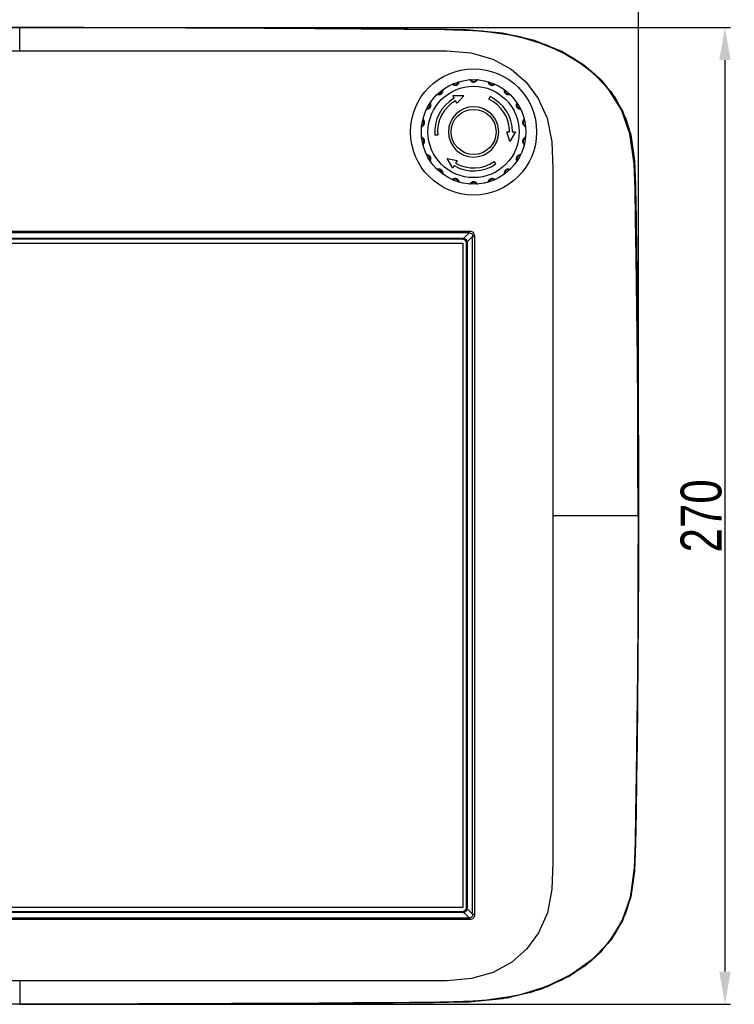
# Model space of a CAD drawing. Header units: millimetres. Extents: x 899 to 1733, y 9 to 584.
# Tile 3 of 11: x 1108 to 1239, y 207 to 387. Entities that reach past the tile are written whole.
import ezdxf

# ---------------------------------------------------------------- set-up
doc = ezdxf.new("R2010")
doc.units = ezdxf.units.MM
doc.header["$LTSCALE"] = 46.255
doc.header["$PDMODE"] = 3
doc.header["$PDSIZE"] = 1
doc.layers.get('0').update_dxf_attribs({"linetype": 'CONTINUOUS'})
doc.layers.get('Defpoints').update_dxf_attribs({"linetype": 'CONTINUOUS'})
doc.styles.get("Standard").update_dxf_attribs({"font": 'txt', "width": 0.8})
doc.dimstyles.new('DIMSTYLE_3', dxfattribs={"dimtxt": 7.5, "dimasz": 6, "dimexe": 1, "dimexo": 1, "dimtad": 1, "dimdsep": 46, "dimtxsty": 'Standard', "dimblk": '_FILLED', "dimblk1": '_FILLED', "dimblk2": '_FILLED', "dimcen": 0.09, "dimadec": 0, "dimazin": 0, "dimtp": 0.5, "dimtm": 0.5, "dimtfac": 1, "dimtofl": 0, "dimtmove": 0, "dimatfit": 3, "dimldrblk": '_FILLED', "dimfxl": 0, "dimtolj": 1, "dimarcsym": 0})

# ---------------------------------------------------------------- blocks, each defined once
blk = doc.blocks.new('_FILLED')
at = {"color": 0, "linetype": 'ByBlock'}
blk.add_solid([(0, 0), (-1, 0.175), (-1, -0.175)], dxfattribs=at)
blk = doc.blocks.new('*D8')
at = {"color": 0, "linetype": 'Continuous', "lineweight": -2}
for p, q in [((1110.66, 385.88), (1238.55, 385.88)), ((1237.55, 379.88), (1237.55, 213.02)), ((1110.66, 207.02), (1238.55, 207.02))]:
    blk.add_line(p, q, dxfattribs=at)
at = {"layer": 'Defpoints', "color": 0, "linetype": 'Continuous'}
for p in [(1109.66, 385.88), (1109.66, 207.02), (1237.55, 207.02)]:
    blk.add_point(p, dxfattribs=at)
at = {"color": 0, "linetype": 'Continuous', "lineweight": -2, "xscale": 6, "yscale": 6, "zscale": 6}
for p, rotation in [((1237.55, 385.88), 90), ((1237.55, 207.02), 270)]:
    blk.add_blockref('_FILLED', p, dxfattribs=dict(at, rotation=rotation))
at = {"color": 0, "linetype": 'Continuous', "insert": (1229.42, 296.45), "char_height": 7.5, "attachment_point": 2, "rotation": 90}
blk.add_mtext('\\A1;270 ', dxfattribs=at)
blk = doc.blocks.new('*D9')
at = {"color": 0, "linetype": 'Continuous', "lineweight": -2}
for p, q in [((994.97, 298.77), (994.97, 402.72)), ((1221.71, 298.77), (1221.71, 402.72)), ((1215.71, 401.72), (1000.97, 401.72))]:
    blk.add_line(p, q, dxfattribs=at)
at = {"layer": 'Defpoints', "color": 0, "linetype": 'Continuous'}
for p in [(994.97, 401.72), (994.97, 297.77), (1221.71, 297.77)]:
    blk.add_point(p, dxfattribs=at)
at = {"color": 0, "linetype": 'Continuous', "lineweight": -2, "xscale": 6, "yscale": 6, "zscale": 6, "rotation": 180}
blk.add_blockref('_FILLED', (994.97, 401.72), dxfattribs=at)
at = {"color": 0, "linetype": 'Continuous', "lineweight": -2, "xscale": 6, "yscale": 6, "zscale": 6}
blk.add_blockref('_FILLED', (1221.71, 401.72), dxfattribs=at)
at = {"color": 0, "linetype": 'Continuous', "insert": (1108.34, 409.84), "char_height": 7.5, "attachment_point": 2}
blk.add_mtext('\\A1;342.5 ', dxfattribs=at)

msp = doc.modelspace()

# ---------------------------------------------------------------- linework, layer by layer
at = {"color": 7, "linetype": 'Continuous'}
for p, q in [((1108.339, 385.868), (1108.339, 385.876)), ((1108.339, 385.868), (1108.339, 385.846)), ((1108.339, 381.59), (1108.339, 385.846)), ((1178.792, 385.581), (1186.15, 385.514)), ((1190.139, 385.422), (1183.249, 385.541)), ((1195.488, 384.972), (1190.648, 385.37)), ((1200.045, 384.154), (1195.488, 384.972)), ((1204.912, 382.623), (1200.045, 384.154)), ((1207.668, 381.436), (1202.647, 383.472)), ((1072.579, 381.59), (1165.042, 381.59)), ((1189.723, 373.37), (1187.671, 373.37)), ((1187.935, 372.913), (1187.671, 373.37)), ((1188.463, 371.998), (1189.723, 373.37)), ((1194.289, 372.722), (1194.512, 373.2)), ((1188.463, 371.998), (1188.199, 372.456)), ((1220.151, 366.404), (1218.598, 370.779)), ((1220.543, 364.909), (1219.386, 369.157)), ((1219.839, 367.82), (1220.396, 365.632)), ((1184.924, 366.165), (1184.398, 366.119)), ((1197.571, 366.74), (1198.099, 366.74)), ((1198.129, 364.963), (1197.571, 366.74)), ((1199.155, 366.74), (1198.129, 364.963)), ((1198.627, 366.74), (1199.155, 366.74)), ((1186.646, 361.886), (1188.463, 361.481)), ((1187.671, 360.11), (1186.646, 361.886)), ((1187.935, 360.567), (1187.671, 360.11)), ((1188.463, 361.481), (1188.199, 361.024)), ((1195.588, 360.901), (1195.285, 361.334)), ((1026.018, 348.57), (1190.661, 348.568)), ((1190.661, 348.244), (1026.018, 348.245)), ((1190.661, 348.244), (1189.672, 347.256)), ((1190.661, 348.244), (1190.661, 348.569)), ((1027.149, 347.266), (1189.529, 347.266)), ((1189.522, 347.113), (1027.157, 347.113)), ((1189.522, 347.097), (1027.157, 347.097)), ((1027.159, 346.379), (1189.519, 346.379)), ((1189.519, 346.379), (1189.519, 224.741)), ((1189.522, 347.113), (1189.522, 347.097)), ((1189.529, 347.113), (1189.529, 347.266)), ((1190.187, 346.447), (1190.171, 346.447)), ((1190.171, 224.673), (1190.171, 346.447)), ((1190.341, 346.455), (1190.187, 346.455)), ((1190.187, 224.673), (1190.187, 346.447)), ((1190.33, 346.598), (1191.319, 347.586)), ((1190.341, 346.455), (1190.341, 224.665)), ((1191.643, 347.586), (1191.319, 347.586)), ((1191.319, 223.533), (1191.319, 347.586)), ((1191.644, 347.586), (1191.643, 223.533)), ((1206.019, 336.639), (1206.019, 263.291)), ((1221.691, 305.904), (1221.704, 296.45)), ((1221.704, 296.45), (1206.019, 296.45)), ((1206.019, 263.291), (1206.019, 243.872)), ((1221.033, 232.515), (1221.196, 238.37)), ((1219.837, 225.076), (1220.397, 227.273)), ((1220.153, 226.504), (1218.597, 222.119)), ((1189.529, 223.853), (1027.149, 223.853)), ((1027.157, 224.023), (1189.521, 224.023)), ((1027.157, 224.007), (1189.521, 224.007)), ((1189.519, 224.741), (1027.159, 224.741)), ((1189.521, 224.007), (1189.521, 224.023)), ((1189.529, 223.853), (1189.529, 224.007)), ((1189.672, 223.864), (1190.661, 222.875)), ((1190.187, 224.673), (1190.171, 224.673)), ((1190.187, 224.665), (1190.341, 224.665)), ((1191.319, 223.533), (1190.33, 224.522)), ((1191.319, 223.533), (1191.643, 223.533)), ((1026.018, 222.875), (1190.661, 222.875)), ((1190.661, 222.55), (1026.018, 222.551)), ((1190.661, 222.551), (1190.661, 222.875)), ((1218.597, 222.119), (1216.069, 218.143)), ((1165.062, 211.31), (1072.576, 211.31)), ((1108.339, 211.31), (1108.339, 207.054)), ((1204.904, 210.274), (1200.047, 208.746)), ((1183.187, 207.359), (1190.675, 207.501)), ((1193.045, 207.647), (1186.139, 207.386)), ((1195.525, 207.933), (1190.763, 207.536)), ((1200.047, 208.746), (1195.525, 207.933))]:
    msp.add_line(p, q, dxfattribs=at)
for points in [[(1026.09, 385.372), (1031.49, 385.497), (1037.2, 385.546), (1042.045, 385.586), (1047.657, 385.628), (1054.101, 385.672), (1061.803, 385.718), (1070.037, 385.759), (1078.352, 385.793), (1086.667, 385.818), (1096.66, 385.838), (1108.339, 385.846)], [(1108.339, 385.868), (1097.136, 385.861), (1086.924, 385.841), (1077.882, 385.813), (1068.078, 385.772), (1057.327, 385.714), (1047.766, 385.651), (1039.828, 385.59), (1032.379, 385.526)], [(1073.402, 385.804), (1084.147, 385.841), (1095.771, 385.867), (1108.339, 385.876)], [(1108.339, 385.876), (1120.912, 385.867), (1132.538, 385.841)], [(1108.339, 385.868), (1119.549, 385.861), (1129.755, 385.841), (1138.788, 385.813), (1148.585, 385.772), (1159.331, 385.714), (1168.893, 385.651), (1176.839, 385.59), (1184.297, 385.526)], [(1190.648, 385.37), (1185.239, 385.496), (1179.518, 385.546), (1174.668, 385.585), (1169.05, 385.628), (1162.604, 385.672), (1154.904, 385.718), (1146.673, 385.759), (1138.359, 385.793), (1130.047, 385.818), (1120.046, 385.838), (1108.339, 385.846)], [(1132.538, 385.841), (1143.285, 385.803), (1153.217, 385.756), (1162.402, 385.703), (1170.905, 385.644), (1178.792, 385.581)], [(1184.297, 385.526), (1191.204, 385.366), (1196.785, 384.816), (1202.221, 383.596), (1207.569, 381.479), (1211.894, 378.818), (1214.943, 376.125), (1217.436, 372.982)], [(1186.15, 385.514), (1193.057, 385.252), (1199.378, 384.342), (1204.978, 382.645), (1209.73, 380.289), (1213.593, 377.439), (1216.632, 374.145), (1218.866, 370.396)], [(1202.647, 383.472), (1196.783, 384.824), (1190.139, 385.422)], [(1218.598, 370.779), (1216.079, 374.745), (1213.171, 377.722), (1209.505, 380.361), (1204.912, 382.623)], [(1165.042, 381.59), (1171.059, 381.59), (1176.638, 381.59), (1181.8, 381.59), (1186.573, 381.567), (1191.024, 381.195), (1195.001, 380.077), (1198.393, 378.232), (1201.139, 375.844), (1203.359, 372.883), (1204.991, 369.23), (1205.844, 364.898), (1206.021, 360.042), (1206.019, 354.775), (1206.019, 349.143), (1206.019, 336.639)], [(1219.386, 369.157), (1217.466, 372.951), (1214.87, 376.211), (1211.706, 378.968), (1207.668, 381.436)], [(1187.588, 375.474), (1187.595, 375.469), (1187.615, 375.455), (1187.649, 375.432), (1187.696, 375.404), (1187.754, 375.373), (1187.821, 375.343)], [(1187.821, 375.343), (1187.894, 375.317), (1187.971, 375.296), (1188.048, 375.283), (1188.125, 375.278), (1188.199, 375.281), (1188.272, 375.29), (1188.342, 375.308), (1188.41, 375.332), (1188.475, 375.364), (1188.537, 375.403), (1188.596, 375.45), (1188.651, 375.503), (1188.702, 375.562), (1188.748, 375.627)], [(1188.748, 375.627), (1188.787, 375.695), (1188.819, 375.76), (1188.843, 375.821), (1188.861, 375.873), (1188.873, 375.912), (1188.88, 375.937), (1188.882, 375.945)], [(1190.811, 376.285), (1190.816, 376.278), (1190.83, 376.257), (1190.854, 376.225), (1190.889, 376.182), (1190.933, 376.133), (1190.985, 376.082)], [(1190.985, 376.082), (1191.045, 376.033), (1191.11, 375.987), (1191.178, 375.949), (1191.249, 375.917), (1191.32, 375.894), (1191.391, 375.879), (1191.463, 375.871), (1191.535, 375.871), (1191.607, 375.879), (1191.679, 375.894), (1191.75, 375.917), (1191.82, 375.948), (1191.888, 375.987), (1191.953, 376.032)], [(1191.953, 376.032), (1192.013, 376.082), (1192.066, 376.133), (1192.11, 376.182), (1192.144, 376.224), (1192.168, 376.257), (1192.183, 376.278), (1192.188, 376.285)], [(1194.117, 375.945), (1194.119, 375.937), (1194.126, 375.912), (1194.137, 375.873), (1194.155, 375.821), (1194.18, 375.761), (1194.212, 375.695), (1194.251, 375.627)], [(1194.251, 375.627), (1194.296, 375.563), (1194.347, 375.503), (1194.403, 375.45), (1194.461, 375.404), (1194.523, 375.365), (1194.588, 375.333), (1194.656, 375.308), (1194.726, 375.291), (1194.799, 375.281), (1194.874, 375.278), (1194.95, 375.283), (1195.028, 375.296), (1195.104, 375.317)], [(1195.104, 375.317), (1195.177, 375.343), (1195.244, 375.373), (1195.302, 375.404), (1195.349, 375.432), (1195.383, 375.455), (1195.404, 375.469), (1195.411, 375.474)], [(1184.836, 373.609), (1184.844, 373.607), (1184.869, 373.601), (1184.909, 373.591), (1184.962, 373.581), (1185.027, 373.571), (1185.1, 373.566), (1185.178, 373.567), (1185.257, 373.574), (1185.334, 373.588), (1185.408, 373.609), (1185.477, 373.637), (1185.542, 373.671), (1185.602, 373.711), (1185.657, 373.758), (1185.708, 373.81), (1185.753, 373.868), (1185.792, 373.931), (1185.826, 374), (1185.853, 374.074), (1185.874, 374.15), (1185.888, 374.227), (1185.895, 374.3), (1185.898, 374.365), (1185.897, 374.42), (1185.894, 374.461), (1185.892, 374.486), (1185.891, 374.494)], [(1197.107, 374.494), (1197.107, 374.486), (1197.104, 374.461), (1197.102, 374.42), (1197.101, 374.365), (1197.103, 374.3), (1197.111, 374.227), (1197.125, 374.15), (1197.145, 374.074), (1197.173, 374), (1197.206, 373.931), (1197.246, 373.868), (1197.291, 373.81), (1197.341, 373.758), (1197.396, 373.712), (1197.456, 373.671), (1197.521, 373.637), (1197.59, 373.609), (1197.664, 373.588), (1197.741, 373.574), (1197.82, 373.567), (1197.898, 373.566), (1197.971, 373.571), (1198.036, 373.581), (1198.09, 373.591), (1198.13, 373.601), (1198.154, 373.607), (1198.162, 373.609)], [(1182.889, 370.916), (1182.897, 370.917), (1182.922, 370.919), (1182.963, 370.924), (1183.017, 370.932), (1183.081, 370.946), (1183.152, 370.966), (1183.225, 370.993), (1183.296, 371.027), (1183.364, 371.066), (1183.426, 371.112), (1183.482, 371.161), (1183.531, 371.216), (1183.573, 371.274), (1183.61, 371.336), (1183.639, 371.403), (1183.661, 371.472), (1183.677, 371.546), (1183.685, 371.622), (1183.685, 371.7), (1183.679, 371.779), (1183.666, 371.856), (1183.648, 371.927), (1183.628, 371.989), (1183.608, 372.041), (1183.592, 372.078), (1183.581, 372.101), (1183.577, 372.109)], [(1199.421, 372.109), (1199.418, 372.101), (1199.407, 372.078), (1199.391, 372.041), (1199.371, 371.99), (1199.351, 371.927), (1199.333, 371.856), (1199.32, 371.78), (1199.313, 371.701), (1199.314, 371.622), (1199.322, 371.546), (1199.337, 371.473), (1199.359, 371.403), (1199.389, 371.337), (1199.425, 371.274), (1199.467, 371.216), (1199.517, 371.162), (1199.572, 371.112), (1199.634, 371.067), (1199.702, 371.027), (1199.774, 370.993), (1199.847, 370.966), (1199.917, 370.946), (1199.981, 370.932), (1200.035, 370.924), (1200.076, 370.919), (1200.101, 370.917), (1200.11, 370.916)], [(1217.436, 372.982), (1219.324, 369.298), (1219.839, 367.82)], [(1218.866, 370.396), (1220.282, 366.188), (1220.955, 361.528), (1221.159, 356.416)], [(1181.98, 367.719), (1181.987, 367.723), (1182.01, 367.734), (1182.047, 367.752), (1182.095, 367.778), (1182.15, 367.813), (1182.21, 367.856), (1182.269, 367.906)], [(1182.427, 368.801), (1182.388, 368.868), (1182.347, 368.929), (1182.307, 368.981), (1182.271, 369.022), (1182.243, 369.052), (1182.225, 369.07), (1182.219, 369.075)], [(1182.269, 367.906), (1182.325, 367.962), (1182.375, 368.023), (1182.418, 368.087), (1182.453, 368.153), (1182.481, 368.22), (1182.501, 368.29), (1182.513, 368.361), (1182.518, 368.433), (1182.515, 368.506), (1182.505, 368.58), (1182.486, 368.655), (1182.46, 368.729), (1182.427, 368.801)], [(1200.61, 368.868), (1200.572, 368.801), (1200.539, 368.729), (1200.512, 368.655), (1200.494, 368.581), (1200.483, 368.507), (1200.48, 368.433), (1200.485, 368.361), (1200.498, 368.29), (1200.518, 368.221), (1200.546, 368.153), (1200.581, 368.087), (1200.624, 368.023), (1200.674, 367.963), (1200.729, 367.906)], [(1200.78, 369.075), (1200.774, 369.07), (1200.756, 369.052), (1200.728, 369.022), (1200.692, 368.981), (1200.652, 368.929), (1200.61, 368.868)], [(1200.729, 367.906), (1200.789, 367.856), (1200.848, 367.813), (1200.904, 367.778), (1200.952, 367.752), (1200.988, 367.734), (1201.011, 367.723), (1201.019, 367.719)], [(1221.625, 296.45), (1221.609, 306.713), (1221.566, 316.203), (1221.499, 325.234), (1221.407, 334.361), (1221.285, 343.835), (1221.173, 350.912), (1221.091, 356.161), (1220.912, 360.92), (1220.151, 366.404)], [(1182.269, 365.573), (1182.21, 365.624), (1182.15, 365.667), (1182.095, 365.701), (1182.047, 365.728), (1182.01, 365.746), (1181.987, 365.757), (1181.98, 365.76)], [(1182.219, 364.404), (1182.225, 364.41), (1182.243, 364.428), (1182.271, 364.458), (1182.307, 364.499), (1182.347, 364.551), (1182.388, 364.612)], [(1182.388, 364.612), (1182.427, 364.679), (1182.46, 364.751), (1182.486, 364.825), (1182.505, 364.899), (1182.515, 364.973), (1182.518, 365.046), (1182.513, 365.119), (1182.501, 365.19), (1182.481, 365.259), (1182.453, 365.327), (1182.418, 365.393), (1182.375, 365.457), (1182.325, 365.517), (1182.269, 365.573)], [(1200.73, 365.574), (1200.674, 365.517), (1200.624, 365.457), (1200.581, 365.393), (1200.546, 365.327), (1200.518, 365.26), (1200.498, 365.19), (1200.485, 365.119), (1200.48, 365.047), (1200.483, 364.974), (1200.494, 364.9), (1200.512, 364.825), (1200.538, 364.751), (1200.572, 364.679)], [(1200.572, 364.679), (1200.61, 364.612), (1200.651, 364.551), (1200.692, 364.499), (1200.728, 364.458), (1200.756, 364.428), (1200.774, 364.41), (1200.78, 364.404)], [(1201.019, 365.76), (1201.011, 365.757), (1200.988, 365.746), (1200.952, 365.728), (1200.904, 365.702), (1200.848, 365.667), (1200.789, 365.624), (1200.73, 365.574)], [(1220.396, 365.632), (1220.981, 361.075), (1221.139, 357.095)], [(1221.196, 354.53), (1221.051, 360.031), (1220.543, 364.909)], [(1183.577, 361.371), (1183.581, 361.379), (1183.591, 361.402), (1183.608, 361.439), (1183.627, 361.49), (1183.648, 361.553), (1183.666, 361.624), (1183.679, 361.7), (1183.685, 361.779), (1183.685, 361.858), (1183.677, 361.934), (1183.661, 362.007), (1183.639, 362.077), (1183.61, 362.143), (1183.574, 362.205), (1183.531, 362.264), (1183.482, 362.318), (1183.426, 362.368), (1183.364, 362.413), (1183.297, 362.453), (1183.225, 362.487), (1183.152, 362.514), (1183.081, 362.534), (1183.017, 362.548), (1182.963, 362.556), (1182.922, 362.561), (1182.897, 362.563), (1182.889, 362.564)], [(1200.11, 362.564), (1200.101, 362.563), (1200.076, 362.561), (1200.036, 362.556), (1199.982, 362.548), (1199.917, 362.534), (1199.847, 362.514), (1199.774, 362.487), (1199.702, 362.453), (1199.635, 362.413), (1199.573, 362.368), (1199.517, 362.318), (1199.468, 362.264), (1199.425, 362.206), (1199.389, 362.143), (1199.36, 362.077), (1199.337, 362.007), (1199.322, 361.934), (1199.314, 361.858), (1199.313, 361.779), (1199.32, 361.7), (1199.333, 361.624), (1199.351, 361.553), (1199.371, 361.49), (1199.391, 361.439), (1199.407, 361.402), (1199.418, 361.379), (1199.421, 361.371)], [(1185.891, 358.985), (1185.892, 358.994), (1185.894, 359.019), (1185.897, 359.06), (1185.898, 359.115), (1185.895, 359.18), (1185.888, 359.253), (1185.874, 359.329), (1185.853, 359.406), (1185.826, 359.479), (1185.792, 359.548), (1185.753, 359.612), (1185.708, 359.67), (1185.658, 359.722), (1185.603, 359.768), (1185.542, 359.809), (1185.478, 359.843), (1185.408, 359.871), (1185.335, 359.892), (1185.257, 359.906), (1185.178, 359.913), (1185.101, 359.914), (1185.027, 359.908), (1184.963, 359.899), (1184.909, 359.889), (1184.869, 359.879), (1184.844, 359.873), (1184.836, 359.87)], [(1198.162, 359.87), (1198.154, 359.873), (1198.13, 359.879), (1198.09, 359.889), (1198.036, 359.899), (1197.971, 359.908), (1197.898, 359.914), (1197.82, 359.913), (1197.742, 359.906), (1197.664, 359.892), (1197.591, 359.871), (1197.521, 359.843), (1197.457, 359.809), (1197.396, 359.769), (1197.341, 359.722), (1197.291, 359.67), (1197.246, 359.612), (1197.206, 359.549), (1197.173, 359.48), (1197.145, 359.406), (1197.125, 359.33), (1197.111, 359.253), (1197.103, 359.18), (1197.101, 359.115), (1197.102, 359.06), (1197.104, 359.019), (1197.107, 358.994), (1197.107, 358.985)], [(1187.894, 358.163), (1187.821, 358.137), (1187.754, 358.107), (1187.696, 358.076), (1187.65, 358.048), (1187.615, 358.025), (1187.595, 358.011), (1187.588, 358.006)], [(1188.748, 357.852), (1188.702, 357.917), (1188.651, 357.977), (1188.596, 358.03), (1188.537, 358.076), (1188.475, 358.115), (1188.41, 358.147), (1188.343, 358.172), (1188.272, 358.189), (1188.2, 358.199), (1188.125, 358.202), (1188.049, 358.196), (1187.971, 358.183), (1187.894, 358.163)], [(1188.882, 357.535), (1188.88, 357.543), (1188.873, 357.567), (1188.861, 357.607), (1188.844, 357.659), (1188.819, 357.719), (1188.787, 357.785), (1188.748, 357.852)], [(1191.045, 357.447), (1190.985, 357.398), (1190.933, 357.347), (1190.889, 357.298), (1190.854, 357.255), (1190.83, 357.222), (1190.816, 357.202), (1190.811, 357.195)], [(1192.013, 357.398), (1191.953, 357.447), (1191.888, 357.493), (1191.82, 357.531), (1191.75, 357.562), (1191.679, 357.586), (1191.608, 357.601), (1191.536, 357.609), (1191.463, 357.609), (1191.391, 357.601), (1191.32, 357.586), (1191.249, 357.563), (1191.179, 357.531), (1191.11, 357.493), (1191.045, 357.447)], [(1192.188, 357.195), (1192.183, 357.202), (1192.169, 357.222), (1192.144, 357.255), (1192.11, 357.298), (1192.066, 357.347), (1192.013, 357.398)], [(1194.251, 357.853), (1194.212, 357.785), (1194.18, 357.719), (1194.155, 357.659), (1194.137, 357.607), (1194.126, 357.568), (1194.119, 357.543), (1194.117, 357.535)], [(1195.177, 358.137), (1195.104, 358.163), (1195.028, 358.183), (1194.95, 358.196), (1194.874, 358.202), (1194.799, 358.199), (1194.727, 358.189), (1194.656, 358.172), (1194.589, 358.147), (1194.523, 358.115), (1194.461, 358.076), (1194.403, 358.03), (1194.348, 357.977), (1194.296, 357.917), (1194.251, 357.853)], [(1195.411, 358.006), (1195.404, 358.011), (1195.383, 358.025), (1195.349, 358.048), (1195.302, 358.076), (1195.244, 358.107), (1195.177, 358.137)], [(1221.139, 357.095), (1221.215, 352.888), (1221.301, 347.599), (1221.405, 340.4), (1221.508, 331.834), (1221.584, 323.821), (1221.641, 315.741), (1221.681, 306.784), (1221.698, 296.45)], [(1221.159, 356.416), (1221.256, 350.809), (1221.352, 344.683), (1221.442, 338.026)], [(1190.661, 348.568), (1190.961, 348.563), (1191.273, 348.449), (1191.508, 348.222), (1191.632, 347.906), (1191.644, 347.586)], [(1190.661, 348.244), (1190.919, 348.235), (1191.124, 348.151), (1191.258, 347.994), (1191.316, 347.803), (1191.319, 347.586)], [(1190.171, 346.439), (1190.121, 346.691), (1189.978, 346.904), (1189.765, 347.047), (1189.513, 347.097)], [(1189.527, 347.113), (1189.558, 347.112), (1189.588, 347.11), (1189.618, 347.107)], [(1189.529, 347.266), (1189.577, 347.265), (1189.625, 347.262), (1189.672, 347.256)], [(1189.618, 347.107), (1189.632, 347.125), (1189.651, 347.176), (1189.672, 347.256)], [(1189.618, 347.107), (1189.883, 347.009), (1190.082, 346.811), (1190.181, 346.544)], [(1189.672, 347.256), (1189.901, 347.197), (1190.119, 347.045), (1190.272, 346.826), (1190.33, 346.598)], [(1190.33, 346.598), (1190.252, 346.576), (1190.2, 346.557), (1190.181, 346.544)], [(1190.181, 346.544), (1190.185, 346.514), (1190.187, 346.484), (1190.187, 346.455)], [(1190.33, 346.598), (1190.334, 346.55), (1190.338, 346.503), (1190.341, 346.455)], [(1221.442, 338.026), (1221.525, 330.83), (1221.597, 323.084)], [(1221.597, 323.084), (1221.653, 314.779), (1221.691, 305.904)], [(1221.625, 296.45), (1221.609, 286.228), (1221.566, 276.749), (1221.5, 267.714), (1221.407, 258.566), (1221.285, 249.097), (1221.173, 242.009), (1221.092, 236.76), (1220.913, 231.993), (1220.153, 226.504)], [(1221.139, 235.823), (1221.215, 240.032), (1221.302, 245.332), (1221.406, 252.55), (1221.508, 261.111), (1221.584, 269.124), (1221.641, 277.189), (1221.682, 286.134), (1221.698, 296.45)], [(1221.704, 296.45), (1221.691, 286.997), (1221.653, 278.123)], [(1221.653, 278.123), (1221.597, 269.819), (1221.525, 262.074)], [(1221.525, 262.074), (1221.442, 254.879), (1221.352, 248.223), (1221.256, 242.096)], [(1206.019, 243.872), (1206.019, 238.242), (1206.021, 232.973), (1205.855, 228.114), (1205.025, 223.778), (1203.419, 220.118), (1201.219, 217.143), (1198.487, 214.735), (1195.101, 212.863), (1191.114, 211.72), (1186.647, 211.334), (1181.857, 211.31), (1176.682, 211.31), (1171.09, 211.31), (1165.062, 211.31)], [(1221.256, 242.096), (1221.159, 236.488), (1220.956, 231.375), (1220.282, 226.712)], [(1220.397, 227.273), (1220.982, 231.83), (1221.139, 235.823)], [(1218.924, 222.634), (1220.404, 227.265), (1221.033, 232.515)], [(1220.282, 226.712), (1218.864, 222.5), (1216.628, 218.75), (1213.586, 215.454), (1209.72, 212.604), (1204.966, 210.25), (1199.366, 208.556), (1193.045, 207.647)], [(1189.513, 224.023), (1189.765, 224.073), (1189.978, 224.216), (1190.121, 224.429), (1190.171, 224.681)], [(1189.529, 223.853), (1189.577, 223.855), (1189.625, 223.858), (1189.672, 223.864)], [(1189.618, 224.013), (1189.589, 224.01), (1189.558, 224.007), (1189.53, 224.007)], [(1190.181, 224.576), (1190.084, 224.311), (1189.886, 224.112), (1189.618, 224.013)], [(1189.672, 223.864), (1189.647, 223.942), (1189.628, 223.994), (1189.618, 224.013)], [(1190.33, 224.522), (1190.272, 224.293), (1190.119, 224.075), (1189.901, 223.922), (1189.672, 223.864)], [(1190.187, 224.667), (1190.187, 224.636), (1190.185, 224.605), (1190.181, 224.576)], [(1190.181, 224.576), (1190.2, 224.562), (1190.251, 224.544), (1190.33, 224.522)], [(1190.33, 224.522), (1190.336, 224.569), (1190.34, 224.617), (1190.341, 224.665)], [(1191.643, 223.533), (1191.637, 223.233), (1191.523, 222.922), (1191.297, 222.686), (1190.981, 222.562), (1190.661, 222.55)], [(1191.319, 223.533), (1191.309, 223.275), (1191.225, 223.07), (1191.068, 222.936), (1190.878, 222.878), (1190.661, 222.875)], [(1217.433, 219.914), (1219.326, 223.607), (1219.837, 225.076)], [(1190.675, 207.501), (1197.668, 208.221), (1203.808, 209.816), (1209.019, 212.191), (1213.178, 215.098), (1216.424, 218.48), (1218.924, 222.634)], [(1184.3, 207.374), (1191.211, 207.535), (1196.786, 208.084), (1202.21, 209.3), (1207.568, 211.42), (1211.894, 214.081), (1214.942, 216.774), (1217.433, 219.914)], [(1216.069, 218.143), (1213.157, 215.166), (1209.494, 212.532), (1204.904, 210.274)], [(1108.339, 207.032), (1097.129, 207.039), (1086.923, 207.059), (1077.891, 207.087), (1068.093, 207.128), (1057.347, 207.186), (1047.786, 207.249), (1039.839, 207.31), (1032.381, 207.373)], [(1190.763, 207.536), (1185.448, 207.406), (1179.842, 207.357), (1175, 207.317), (1169.517, 207.275), (1163.173, 207.231), (1155.554, 207.186), (1147.133, 207.143), (1138.594, 207.108), (1130.151, 207.082), (1120.042, 207.062), (1108.339, 207.054)], [(1108.339, 207.032), (1119.542, 207.039), (1129.754, 207.059), (1138.796, 207.087), (1148.6, 207.128), (1159.351, 207.186), (1168.913, 207.249), (1176.851, 207.31), (1184.3, 207.374)], [(1186.139, 207.386), (1178.782, 207.318), (1170.895, 207.256), (1162.393, 207.197), (1153.208, 207.143), (1143.276, 207.096)], [(1143.276, 207.096), (1132.531, 207.059), (1120.908, 207.033), (1108.339, 207.024)]]:
    msp.add_lwpolyline(points, dxfattribs=at)
for radius in [11.55, 9.57, 8.361, 4.125]:
    msp.add_circle((1191.499, 366.74), radius, dxfattribs=at)
for centre, radius, start, end in [((1187.723, 375.173), 0.33, 60.55306, 114.12528), ((1188.153, 375.935), 0.545, 240.55305, 339.44689), ((1188.972, 375.628), 0.33, 105.87468, 159.44689), ((1190.835, 375.956), 0.33, 40.55306, 94.12528), ((1191.499, 376.525), 0.545, 220.55305, 319.44688), ((1192.164, 375.956), 0.33, 85.87468, 139.44689), ((1194.027, 375.628), 0.33, 20.55306, 74.12528), ((1194.846, 375.935), 0.545, 200.55306, 299.44688), ((1195.276, 375.173), 0.33, 65.87468, 119.44689), ((1185.066, 373.373), 0.33, 80.55306, 134.12528), ((1185.21, 374.236), 0.545, 260.55304, 359.44689), ((1186.084, 374.227), 0.33, 125.87468, 179.44689), ((1191.499, 366.74), 7.128, 359.99998, 64.99998), ((1196.914, 374.227), 0.33, 0.55306, 54.12528), ((1197.789, 374.236), 0.545, 180.55306, 279.44687), ((1197.932, 373.373), 0.33, 45.87468, 99.44689), ((1183.025, 371.632), 0.545, 280.55304, 19.4469), ((1183.85, 371.924), 0.33, 145.87468, 199.44689), ((1191.499, 366.74), 7.128, 119.99998, 184.99998), ((1191.499, 366.74), 6.6, 119.99998, 184.99998), ((1191.499, 366.74), 4.606, 0.0004, 359.99719), ((1191.499, 366.74), 6.6, 359.99998, 64.99998), ((1199.148, 371.924), 0.33, 340.55306, 34.12528), ((1199.973, 371.632), 0.545, 160.55307, 259.44687), ((1183.186, 370.772), 0.33, 100.55306, 154.12528), ((1199.813, 370.772), 0.33, 25.87468, 79.44689), ((1182.308, 367.686), 0.33, 120.55306, 174.12528), ((1181.863, 368.439), 0.545, 300.55305, 39.44691), ((1182.539, 368.995), 0.33, 165.87468, 219.44689), ((1201.135, 368.439), 0.545, 140.55308, 239.44688), ((1200.46, 368.995), 0.33, 320.55306, 14.12528), ((1200.691, 367.686), 0.33, 5.87468, 59.44689), ((1182.308, 365.794), 0.33, 185.87468, 239.44689), ((1181.863, 365.041), 0.545, 320.55305, 59.44691), ((1182.539, 364.485), 0.33, 140.55306, 194.12528), ((1201.135, 365.041), 0.545, 120.55308, 219.44688), ((1200.46, 364.485), 0.33, 345.87468, 39.44689), ((1200.691, 365.794), 0.33, 300.55306, 354.12528), ((1183.186, 362.708), 0.33, 205.87468, 259.44689), ((1183.025, 361.848), 0.545, 340.55306, 79.44691), ((1199.973, 361.848), 0.545, 100.55308, 199.44689), ((1199.813, 362.708), 0.33, 280.55306, 334.12528), ((1183.85, 361.556), 0.33, 160.55306, 214.12528), ((1191.499, 366.74), 7.128, 239.99998, 304.99998), ((1191.499, 366.74), 6.6, 239.99998, 304.99998), ((1199.148, 361.556), 0.33, 325.87468, 19.44689), ((1185.066, 360.107), 0.33, 225.87468, 279.44689), ((1185.21, 359.244), 0.545, 0.55306, 99.44691), ((1186.084, 359.253), 0.33, 180.55306, 234.12528), ((1196.914, 359.253), 0.33, 305.87468, 359.44689), ((1197.789, 359.244), 0.545, 80.55308, 179.44689), ((1197.932, 360.107), 0.33, 260.55306, 314.12528), ((1187.723, 358.307), 0.33, 245.87468, 299.44689), ((1188.153, 357.545), 0.545, 20.55307, 119.44691), ((1188.972, 357.852), 0.33, 200.55306, 254.12528), ((1190.835, 357.524), 0.33, 265.87468, 319.44689), ((1191.499, 356.955), 0.545, 40.55308, 139.44691), ((1192.164, 357.524), 0.33, 220.55306, 274.12528), ((1194.027, 357.852), 0.33, 285.87468, 339.44689), ((1194.846, 357.545), 0.545, 60.55308, 159.4469), ((1195.276, 358.307), 0.33, 240.55306, 294.12528), ((-2078.29, 296.451), 3299.996, 358.99152, 1.008436)]:
    msp.add_arc(centre, radius, start, end, dxfattribs=at)

# ---------------------------------------------------------------- dimensions: what is measured, and where the dimension line sits
at = {"color": 4, "linetype": 'Continuous'}
for base, p1, p2, angle, text, picture, middle in [((994.972, 401.716), (1221.707, 297.771), (994.972, 297.77), 180, '342.5 ', '*D9', (1108.339, 406.091)), ((1237.547, 207.024), (1109.659, 385.876), (1109.659, 207.024), 270, '270 ', '*D8', (1233.172, 296.45))]:
    dim = msp.add_linear_dim(base=base, p1=p1, p2=p2, angle=angle, text=text, dimstyle='DIMSTYLE_3', dxfattribs=at)
    dim.commit()
    dim.dimension.update_dxf_attribs({"geometry": picture, "text_midpoint": middle})

doc.saveas('drawing.dxf')
